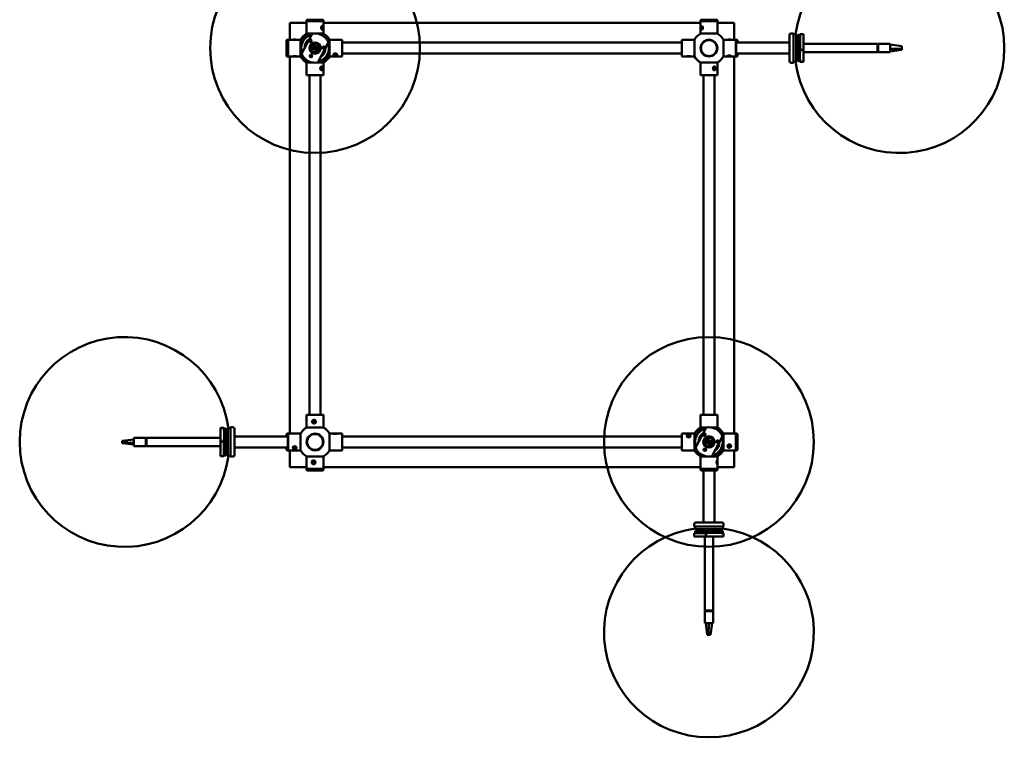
# Model space of a CAD drawing. Header units: millimetres. Extents: x 439 to 5173, y 102 to 3728.
# Tile 1 of 12: x 439 to 1613, y 102 to 958. Entities that reach past the tile are written whole.
import ezdxf

# ---------------------------------------------------------------- set-up
doc = ezdxf.new("R2010")
doc.units = ezdxf.units.MM
doc.header["$LTSCALE"] = 18
doc.layers.add('Widoczne (ISO)', color=7, linetype='Continuous', lineweight=50)

msp = doc.modelspace()

# ---------------------------------------------------------------- linework, layer by layer
at = {"layer": 'Widoczne (ISO)'}
for p, q in [((760.9, 934.1), (760.9, 954.2)), ((760.9, 954.2), (781, 954.2)), ((781.5, 957.9), (781, 957.4)), ((801, 957.4), (781, 957.4)), ((781, 957.4), (781, 956.4)), ((781.2, 956.4), (781, 956.2)), ((781, 956.4), (801, 956.4)), ((801, 956.2), (781, 956.2)), ((781, 956.2), (781, 941.4)), ((781.5, 957.9), (800.5, 957.9)), ((800.5, 957.9), (801, 957.4)), ((800.8, 956.4), (801, 956.2)), ((801, 957.4), (801, 956.4)), ((801, 956.2), (801, 941.4)), ((801, 954.2), (1250.8, 954.2)), ((1251.3, 957.9), (1250.8, 957.4)), ((1270.8, 957.4), (1250.8, 957.4)), ((1250.8, 957.4), (1250.8, 956.4)), ((1251, 956.4), (1250.8, 956.2)), ((1250.8, 956.4), (1270.8, 956.4)), ((1270.8, 956.2), (1250.8, 956.2)), ((1250.8, 956.2), (1250.8, 941.4)), ((1251.3, 957.9), (1270.3, 957.9)), ((1270.3, 957.9), (1270.8, 957.4)), ((1270.6, 956.4), (1270.8, 956.2)), ((1270.8, 957.4), (1270.8, 956.4)), ((1270.8, 956.2), (1270.8, 941.4)), ((1270.8, 954.2), (1290.9, 954.2)), ((1290.9, 954.2), (1290.9, 934.1)), ((787.5, 941.2), (775, 917.1)), ((781, 941.4), (789, 941.4)), ((793.1, 941.4), (801, 941.4)), ((798.9, 948.4), (799.3, 949.6)), ((799.2, 947.1), (798.9, 948.4)), ((800.4, 948.1), (799, 948.1)), ((799.9, 946.9), (799.2, 947.1)), ((799.3, 949.6), (800, 949.4)), ((800, 949.4), (799.3, 949.4)), ((800.4, 948.1), (799.9, 946.9)), ((800, 949.4), (800.4, 948.1)), ((800.2, 949.9), (800.1, 950)), ((800.2, 946.6), (800.1, 946.5)), ((1250.8, 941.4), (1270.8, 941.4)), ((1251.7, 949.7), (1251.8, 949.8)), ((1251.7, 948.5), (1252.2, 949.6)), ((1251.9, 947.2), (1251.7, 948.5)), ((1251.7, 948.5), (1251.8, 948.5)), ((1251.7, 946.8), (1251.8, 946.7)), ((1252.7, 946.9), (1251.9, 947.2)), ((1251.9, 947.2), (1252, 947.2)), ((1252.2, 949.6), (1253, 949.3)), ((1253.3, 948), (1252.7, 946.9)), ((1253, 949.3), (1253.3, 948)), ((1356.7, 939.6), (1356.7, 908.6)), ((1361.7, 941.6), (1358.7, 941.6)), ((1361.7, 941.6), (1361.7, 906.6)), ((1361.7, 940.6), (1364.7, 940.6)), ((1364.7, 907.6), (1364.7, 940.6)), ((1366.7, 939.7), (1369.5, 939.7)), ((1366.7, 921.7), (1366.7, 939.7)), ((1373.7, 940.5), (1369.7, 940.5)), ((1369.7, 940.5), (1369.7, 921.8)), ((1373.7, 940.5), (1373.7, 921.8)), ((757.1, 933.6), (757.6, 934.1)), ((757.1, 914.6), (757.1, 933.6)), ((757.6, 934.1), (757.6, 914.1)), ((757.6, 934.1), (758.6, 934.1)), ((758.6, 933.9), (758.8, 934.1)), ((758.6, 914.1), (758.6, 934.1)), ((758.8, 934.1), (758.8, 914.1)), ((758.8, 934.1), (773.6, 934.1)), ((766, 934.1), (766.1, 934.1)), ((766.1, 934.1), (767.6, 934.1)), ((766.1, 934.1), (766.1, 934.1)), ((767.6, 934.1), (767.7, 934.1)), ((767.6, 934.1), (767.6, 934.1)), ((773.6, 926.1), (773.6, 934.1)), ((783.9, 933.1), (784.4, 934)), ((787.8, 927.9), (790.2, 926.7)), ((788.7, 926.1), (787.8, 927.9)), ((794.5, 906.9), (807.1, 931.1)), ((808.4, 934.1), (808.4, 926.1)), ((823.2, 934.1), (808.4, 934.1)), ((823.2, 914.1), (823.2, 934.1)), ((823.4, 933.9), (823.2, 934.1)), ((823.4, 933.9), (823.4, 914.3)), ((823.4, 930.6), (1228.4, 930.6)), ((1228.4, 933.9), (1228.6, 934.1)), ((1228.4, 914.3), (1228.4, 933.9)), ((1228.6, 934.1), (1228.6, 914.1)), ((1228.6, 934.1), (1243.4, 934.1)), ((1243.4, 914.1), (1243.4, 934.1)), ((1278.2, 934.1), (1278.2, 914.1)), ((1293, 934.1), (1278.2, 934.1)), ((1283.9, 934.1), (1285.2, 934.2)), ((1285.2, 934.2), (1285.8, 934.1)), ((1285.2, 934.2), (1285.2, 934.1)), ((1293, 914.1), (1293, 934.1)), ((1293.2, 933.9), (1293, 934.1)), ((1293.2, 934.1), (1293.2, 933.9)), ((1294.2, 934.1), (1293.2, 934.1)), ((1293.2, 933.9), (1293.2, 914.3)), ((1356.7, 930.6), (1293.2, 930.6)), ((1294.2, 930.6), (1294.2, 934.1)), ((1294.7, 933.6), (1294.2, 934.1)), ((1294.7, 933.6), (1294.7, 930.6)), ((1365.5, 936.7), (1364.7, 936.7)), ((1364.7, 931), (1366.7, 931)), ((1364.7, 928), (1366.7, 928)), ((1373.7, 929.1), (1461.7, 929.1)), ((1461.7, 919.1), (1461.7, 929.1)), ((1462.7, 928.1), (1461.7, 928.1)), ((1461.7, 928), (1462.7, 928)), ((1462.7, 929.1), (1462.7, 919.1)), ((1462.7, 929.1), (1476.7, 929.1)), ((1476.7, 923.3), (1476.7, 929.1)), ((1490.7, 926.3), (1476.7, 928.2)), ((773.6, 914.1), (773.6, 922)), ((788, 924.7), (786, 924.3)), ((788.4, 923.1), (786, 924.3)), ((788.7, 926.1), (788, 924.7)), ((788, 924.7), (789, 924.2)), ((791.8, 921.4), (788.4, 923.1)), ((789.7, 925.6), (788.7, 926.1)), ((789, 924.2), (792.4, 922.5)), ((793.1, 923.9), (789.7, 925.6)), ((790.2, 926.7), (793.6, 925)), ((794.2, 920.2), (791.8, 921.4)), ((792.4, 922.5), (793.4, 922)), ((794, 923.4), (793.1, 923.9)), ((793.4, 922), (794, 923.4)), ((793.4, 922), (794.2, 920.2)), ((793.6, 925), (796, 923.8)), ((794, 923.4), (796, 923.8)), ((803, 924.3), (802.5, 923.4)), ((808.4, 922), (808.4, 914.1)), ((813.9, 915.7), (814, 916.6)), ((814, 916.6), (815.2, 917.1)), ((815.2, 917.1), (816.5, 916.6)), ((815.2, 915.3), (815.2, 917)), ((816.5, 916.6), (816.4, 915.7)), ((816.4, 915.7), (816.4, 916.6)), ((823.4, 917.6), (1228.4, 917.6)), ((1253, 917.5), (1252.9, 917.9)), ((1256.1, 915), (1253, 917.5)), ((1356.7, 917.6), (1293.2, 917.6)), ((1294.2, 914.1), (1294.2, 917.6)), ((1294.7, 917.6), (1294.7, 914.6)), ((1364.7, 919.1), (1366.7, 919.1)), ((1366.7, 921.7), (1369.5, 921.7)), ((1366.7, 921.7), (1366.7, 912.6)), ((1369.7, 921.8), (1373.7, 921.8)), ((1373.7, 921.8), (1373.7, 907.6)), ((1373.7, 919.1), (1461.7, 919.1)), ((1462.7, 925.3), (1461.7, 925.3)), ((1461.7, 922.4), (1462.7, 922.4)), ((1462.7, 920), (1461.7, 920)), ((1462.7, 919.1), (1476.7, 919.1)), ((1490.7, 923.1), (1476.7, 923.3)), ((1476.7, 919.9), (1476.7, 923.3)), ((1490.7, 921.8), (1476.7, 919.9)), ((1476.7, 919.1), (1476.7, 919.9)), ((1490.7, 926.3), (1490.7, 925.7)), ((1490.7, 925.7), (1490.7, 923.7)), ((1490.7, 923.7), (1490.7, 923.1)), ((1490.7, 923.1), (1490.7, 921.8)), ((1613, 923.9), (1613, 924.2)), ((1613, 923.9), (1613, 924.2)), ((757.1, 914.6), (757.6, 914.1)), ((757.6, 914.1), (758.6, 914.1)), ((758.6, 914.3), (758.8, 914.1)), ((758.8, 914.1), (764.8, 914.1)), ((760.9, 464.3), (760.9, 914.1)), ((764.9, 914.1), (764.7, 914.2)), ((764.8, 914.1), (764.9, 914.1)), ((765.5, 914.1), (765.7, 914.2)), ((766.7, 914), (765.5, 914.1)), ((765.7, 914.2), (767, 914.3)), ((766.7, 914), (766.7, 914.3)), ((768, 914), (766.7, 914)), ((767, 914.3), (768.2, 914.2)), ((768.2, 914.2), (768, 914)), ((768, 914), (768, 914.2)), ((768.8, 914.1), (769, 914.2)), ((768.8, 914.1), (768.9, 914.1)), ((768.9, 914.1), (773.6, 914.1)), ((789, 906.7), (781, 906.7)), ((781, 891.9), (781, 906.7)), ((801, 906.7), (793.1, 906.7)), ((801, 891.9), (801, 906.7)), ((823.2, 914.1), (808.4, 914.1)), ((813.9, 915.2), (813.8, 915.3)), ((815.2, 915.3), (813.9, 915.7)), ((816.4, 915.7), (815.2, 915.3)), ((816.5, 915.2), (816.6, 915.3)), ((823.4, 914.3), (823.2, 914.1)), ((1228.4, 914.3), (1228.6, 914.1)), ((1228.6, 914.1), (1234.4, 914.1)), ((1234.6, 914.1), (1234.5, 914.2)), ((1235.3, 914), (1235.4, 914.1)), ((1236.5, 914), (1235.3, 914)), ((1235.4, 914.1), (1236.7, 914.2)), ((1236.5, 914), (1236.5, 914.2)), ((1237.8, 914), (1236.5, 914)), ((1236.7, 914.2), (1237.9, 914.1)), ((1237.9, 914.1), (1237.8, 914)), ((1237.8, 914), (1237.8, 914.1)), ((1238.6, 914.1), (1238.7, 914.2)), ((1238.8, 914.1), (1243.4, 914.1)), ((1270.8, 906.7), (1250.8, 906.7)), ((1250.8, 891.9), (1250.8, 906.7)), ((1256.1, 915), (1256.5, 915)), ((1270.8, 891.9), (1270.8, 906.7)), ((1283.6, 914.1), (1278.2, 914.1)), ((1283.1, 914.3), (1282.9, 914.4)), ((1283.6, 914.7), (1284.8, 914.9)), ((1283.8, 914.2), (1283.6, 914.7)), ((1283.8, 914.2), (1283.8, 914.7)), ((1285.1, 914.1), (1283.8, 914.2)), ((1284.8, 914.9), (1286.1, 914.7)), ((1285.1, 914.1), (1285.1, 914.9)), ((1286.3, 914.3), (1285.1, 914.1)), ((1286.1, 914.7), (1286.3, 914.3)), ((1293, 914.1), (1286.3, 914.1)), ((1286.9, 914.3), (1287, 914.4)), ((1290.9, 914.1), (1290.9, 464.3)), ((1293.2, 914.3), (1293, 914.1)), ((1293.2, 914.3), (1293.2, 914.1)), ((1294.2, 914.1), (1293.2, 914.1)), ((1294.7, 914.6), (1294.2, 914.1)), ((1361.7, 906.6), (1358.7, 906.6)), ((1361.7, 907.6), (1364.7, 907.6)), ((1364.7, 915.1), (1366.7, 915.1)), ((1364.7, 912.1), (1366.7, 912.1)), ((1365.5, 911.4), (1364.7, 911.4)), ((1366.7, 912.1), (1366.7, 908.5)), ((1366.7, 908.5), (1369.5, 908.5)), ((1368.4, 912.1), (1368.4, 912.6)), ((1373.7, 907.6), (1369.7, 907.6)), ((797.9, 899.7), (798.2, 901)), ((798.4, 898.6), (797.9, 899.7)), ((799.7, 900), (798, 900)), ((798.2, 901), (799.2, 901.2)), ((799.3, 898.7), (798.3, 898.7)), ((799.3, 898.7), (798.4, 898.6)), ((799.2, 901.2), (799.7, 900)), ((799.7, 900), (799.3, 898.7)), ((799.8, 901.1), (799.8, 901.2)), ((799.8, 898.7), (799.8, 898.6)), ((781, 891.9), (801, 891.9)), ((781.2, 891.7), (781, 891.9)), ((800.8, 891.7), (781.2, 891.7)), ((784.5, 891.7), (784.5, 486.7)), ((797.5, 891.7), (797.5, 486.7)), ((800.8, 891.7), (801, 891.9)), ((1250.8, 891.9), (1270.8, 891.9)), ((1251, 891.7), (1250.8, 891.9)), ((1270.6, 891.7), (1251, 891.7)), ((1254.3, 486.7), (1254.3, 891.7)), ((1267.3, 486.7), (1267.3, 891.7)), ((1270.6, 891.7), (1270.8, 891.9)), ((781.2, 486.7), (781, 486.5)), ((801, 486.5), (781, 486.5)), ((781, 486.5), (781, 471.7)), ((781.2, 486.7), (800.8, 486.7)), ((800.8, 486.7), (801, 486.5)), ((801, 486.5), (801, 471.7)), ((1251, 486.7), (1250.8, 486.5)), ((1270.8, 486.5), (1250.8, 486.5)), ((1250.8, 486.5), (1250.8, 471.7)), ((1251, 486.7), (1270.6, 486.7)), ((1270.6, 486.7), (1270.8, 486.5)), ((1270.8, 486.5), (1270.8, 471.7)), ((678.1, 471.3), (682.1, 471.3)), ((678.1, 454.8), (678.1, 471.3)), ((685.1, 470.4), (682.3, 470.4)), ((685.1, 466.1), (685.1, 470.4)), ((687.1, 470.8), (687.1, 437.8)), ((690.1, 470.8), (687.1, 470.8)), ((690.1, 436.8), (690.1, 471.8)), ((690.1, 471.8), (693.1, 471.8)), ((695.1, 438.8), (695.1, 469.8)), ((781, 471.7), (801, 471.7)), ((788.4, 479), (789.5, 479.9)), ((788.6, 477.6), (788.4, 479)), ((788.4, 479), (788.8, 479)), ((789.9, 477.1), (788.6, 477.6)), ((788.6, 477.6), (789, 477.6)), ((788.8, 479), (789.8, 479.8)), ((789, 477.6), (788.8, 479)), ((790.1, 477.2), (789, 477.6)), ((789.5, 479.9), (790.8, 479.4)), ((791.1, 477.9), (789.9, 477.1)), ((790.8, 479.4), (791.1, 477.9)), ((1257.3, 471.5), (1244.7, 447.3)), ((1250.8, 471.7), (1258.7, 471.7)), ((1262.8, 471.7), (1270.8, 471.7)), ((575.1, 459.3), (575.1, 457.2)), ((589.1, 459.3), (575.1, 459.3)), ((589.1, 449.3), (589.1, 459.3)), ((590.1, 458.5), (589.1, 458.5)), ((590.1, 459.3), (590.1, 449.3)), ((678.1, 459.3), (590.1, 459.3)), ((683.4, 466.1), (683.4, 465.5)), ((687.1, 466.2), (685.1, 466.2)), ((685.1, 454.9), (685.1, 465.5)), ((687.1, 463.2), (685.1, 463.2)), ((687.1, 459.3), (685.1, 459.3)), ((686.3, 466.9), (687.1, 466.9)), ((695.1, 460.8), (758.6, 460.8)), ((757.1, 463.8), (757.6, 464.3)), ((757.1, 460.8), (757.1, 463.8)), ((757.6, 464.3), (757.6, 460.8)), ((757.6, 464.3), (758.6, 464.3)), ((758.6, 464.1), (758.8, 464.3)), ((758.6, 464.1), (758.6, 464.3)), ((758.6, 444.5), (758.6, 464.1)), ((758.8, 464.3), (758.8, 444.3)), ((758.8, 464.3), (773.6, 464.3)), ((773.6, 444.3), (773.6, 464.3)), ((808.4, 464.3), (808.4, 444.3)), ((813, 464.3), (808.4, 464.3)), ((813.2, 464.3), (813.1, 464.2)), ((813.9, 464.2), (814, 464.3)), ((815.1, 464.2), (813.9, 464.2)), ((814, 464.3), (815.3, 464.4)), ((814, 464.3), (814, 464.2)), ((816.4, 464.2), (815.1, 464.2)), ((815.3, 464.4), (816.5, 464.3)), ((815.3, 464.4), (815.3, 464.2)), ((816.5, 464.3), (816.4, 464.2)), ((817.2, 464.3), (817.3, 464.2)), ((823.2, 464.3), (817.4, 464.3)), ((823.2, 444.3), (823.2, 464.3)), ((823.4, 464.1), (823.2, 464.3)), ((823.4, 464.1), (823.4, 444.5)), ((1228.4, 460.8), (823.4, 460.8)), ((1228.4, 464.1), (1228.6, 464.3)), ((1228.4, 444.5), (1228.4, 464.1)), ((1228.6, 464.3), (1228.6, 444.3)), ((1228.6, 464.3), (1243.4, 464.3)), ((1235.3, 461.1), (1235.4, 462.1)), ((1236.5, 460.6), (1235.3, 461.1)), ((1235.4, 462.1), (1236.7, 462.5)), ((1235.4, 462.1), (1235.4, 461.1)), ((1236, 462.9), (1235.9, 462.8)), ((1237.8, 461), (1236.5, 460.6)), ((1236.7, 462.5), (1237.9, 462)), ((1236.7, 462.5), (1236.7, 460.7)), ((1237.2, 462.9), (1237.3, 462.8)), ((1237.9, 462), (1237.8, 461)), ((1243.4, 456.3), (1243.4, 464.3)), ((1253.7, 463.3), (1254.1, 464.3)), ((1257.6, 458.1), (1260, 456.9)), ((1258.4, 456.3), (1257.6, 458.1)), ((1264.3, 437.1), (1276.8, 461.3)), ((1278.2, 464.3), (1278.2, 456.3)), ((1293, 464.3), (1278.2, 464.3)), ((1293, 444.3), (1293, 464.3)), ((1293.2, 464.1), (1293, 464.3)), ((1293.2, 464.3), (1293.2, 444.3)), ((1294.2, 464.3), (1293.2, 464.3)), ((1294.2, 444.3), (1294.2, 464.3)), ((1294.7, 463.8), (1294.2, 464.3)), ((1294.7, 463.8), (1294.7, 444.8)), ((438.8, 454.4), (438.8, 454.2)), ((438.8, 454.4), (438.8, 454.2)), ((561.1, 455.7), (575.1, 457.2)), ((561.1, 454.2), (561.1, 455.7)), ((561.1, 454), (561.1, 454.2)), ((561.1, 454.2), (575.1, 453.3)), ((561.1, 453.2), (561.1, 454)), ((561.1, 452.9), (561.1, 453.2)), ((561.1, 452.9), (575.1, 451.4)), ((575.1, 457.2), (575.1, 453.3)), ((575.1, 453.3), (575.1, 449.3)), ((589.1, 449.3), (575.1, 449.3)), ((589.1, 457.7), (590.1, 457.7)), ((590.1, 454.4), (589.1, 454.4)), ((589.1, 451.7), (590.1, 451.7)), ((590.1, 450.1), (589.1, 450.1)), ((678.1, 449.3), (590.1, 449.3)), ((682.1, 454.8), (678.1, 454.8)), ((678.1, 437.3), (678.1, 454.8)), ((682.1, 437.3), (682.1, 454.8)), ((685.1, 454.9), (682.3, 454.9)), ((685.1, 454.9), (685.1, 438.2)), ((687.1, 449.4), (685.1, 449.4)), ((687.1, 446.4), (685.1, 446.4)), ((695.1, 447.8), (758.6, 447.8)), ((757.1, 444.8), (757.1, 447.8)), ((757.6, 447.8), (757.6, 444.3)), ((765.5, 447.7), (766.5, 448.4)), ((765.8, 446.6), (765.5, 447.7)), ((765.8, 446.6), (765.8, 447.9)), ((767.2, 446.3), (765.8, 446.6)), ((766.5, 448.4), (767.9, 448.1)), ((767.2, 446.3), (767.2, 448.2)), ((768.2, 447.1), (767.2, 446.3)), ((767.9, 448.1), (768.2, 447.1)), ((1228.4, 447.8), (823.4, 447.8)), ((1243.4, 444.3), (1243.4, 452.3)), ((1257.8, 455), (1255.8, 454.6)), ((1258.2, 453.4), (1255.8, 454.6)), ((1258.4, 456.3), (1257.8, 455)), ((1257.8, 455), (1258.7, 454.5)), ((1261.6, 451.7), (1258.2, 453.4)), ((1259.4, 455.8), (1258.4, 456.3)), ((1258.7, 454.5), (1262.1, 452.8)), ((1262.8, 454.1), (1259.4, 455.8)), ((1260, 456.9), (1263.4, 455.2)), ((1264, 450.5), (1261.6, 451.7)), ((1262.1, 452.8), (1263.1, 452.3)), ((1263.8, 453.6), (1262.8, 454.1)), ((1263.1, 452.3), (1263.8, 453.6)), ((1263.1, 452.3), (1264, 450.5)), ((1263.4, 455.2), (1265.8, 454)), ((1263.8, 453.6), (1265.8, 454)), ((1272.8, 454.6), (1272.3, 453.6)), ((1278.2, 452.3), (1278.2, 444.3)), ((1283.5, 449.5), (1284.4, 450.5)), ((1284.1, 448.3), (1283.5, 449.5)), ((1284.1, 449.8), (1284, 450)), ((1285.6, 449.7), (1284.1, 449.8)), ((1284.1, 448.3), (1284.1, 449.8)), ((1285.6, 448.2), (1284.1, 448.3)), ((1284.4, 450.5), (1285.8, 450.4)), ((1285.9, 450.1), (1285.6, 449.7)), ((1285.6, 448.2), (1285.6, 449.7)), ((1286.4, 449.2), (1285.6, 448.2)), ((1285.8, 450.4), (1286.4, 449.2)), ((678.1, 437.3), (682.1, 437.3)), ((685.1, 438.2), (682.3, 438.2)), ((686.3, 441.7), (687.1, 441.7)), ((690.1, 437.8), (687.1, 437.8)), ((690.1, 436.8), (693.1, 436.8)), ((757.1, 444.8), (757.6, 444.3)), ((757.6, 444.3), (758.6, 444.3)), ((758.6, 444.5), (758.8, 444.3)), ((758.6, 444.3), (758.6, 444.5)), ((758.8, 444.3), (773.6, 444.3)), ((760.9, 424.2), (760.9, 444.3)), ((801, 436.9), (781, 436.9)), ((781, 422.1), (781, 436.9)), ((801, 422.1), (801, 436.9)), ((823.2, 444.3), (808.4, 444.3)), ((823.4, 444.5), (823.2, 444.3)), ((1228.4, 444.5), (1228.6, 444.3)), ((1228.6, 444.3), (1243.4, 444.3)), ((1258.7, 436.9), (1250.8, 436.9)), ((1250.8, 422.1), (1250.8, 436.9)), ((1270.8, 436.9), (1262.8, 436.9)), ((1270.8, 431.9), (1270.8, 436.9)), ((1293, 444.3), (1278.2, 444.3)), ((1290.9, 444.3), (1290.9, 424.2)), ((1293.2, 444.5), (1293, 444.3)), ((1294.2, 444.3), (1293.2, 444.3)), ((1294.7, 444.8), (1294.2, 444.3)), ((781, 424.2), (760.9, 424.2)), ((788, 430.8), (789.2, 431.6)), ((788, 429.3), (788, 430.8)), ((788, 430.8), (788.5, 430.8)), ((789.3, 428.7), (788, 429.3)), ((788, 429.3), (788.6, 429.3)), ((788.5, 430.8), (789.5, 431.4)), ((788.6, 429.3), (788.5, 430.8)), ((789.5, 428.8), (788.6, 429.3)), ((789.2, 431.6), (790.4, 430.9)), ((790.5, 429.5), (789.3, 428.7)), ((790.4, 430.9), (790.5, 429.5)), ((1250.8, 424.2), (801, 424.2)), ((1270.3, 430.6), (1270.6, 431.5)), ((1270.4, 429.2), (1270.3, 430.6)), ((1270.8, 431), (1270.4, 431)), ((1270.9, 429.6), (1270.4, 429.6)), ((1270.6, 428.7), (1270.4, 429.2)), ((1270.7, 432.1), (1270.5, 432.2)), ((1270.7, 428.2), (1270.5, 428)), ((1270.6, 431.5), (1270.8, 431)), ((1270.9, 429.6), (1270.6, 428.7)), ((1270.8, 431), (1270.9, 429.6)), ((1270.8, 422.1), (1270.8, 428.4)), ((1290.9, 424.2), (1270.8, 424.2)), ((781, 422.1), (801, 422.1)), ((781.2, 421.9), (781, 422.1)), ((801, 421.9), (781, 421.9)), ((781, 420.9), (781, 421.9)), ((781, 420.9), (801, 420.9)), ((781.5, 420.4), (781, 420.9)), ((800.5, 420.4), (781.5, 420.4)), ((800.5, 420.4), (801, 420.9)), ((800.8, 421.9), (801, 422.1)), ((801, 420.9), (801, 421.9)), ((1250.8, 422.1), (1270.8, 422.1)), ((1251, 421.9), (1250.8, 422.1)), ((1270.8, 421.9), (1250.8, 421.9)), ((1250.8, 420.9), (1250.8, 421.9)), ((1250.8, 420.9), (1270.8, 420.9)), ((1251.3, 420.4), (1250.8, 420.9)), ((1270.3, 420.4), (1251.3, 420.4)), ((1254.3, 358.4), (1254.3, 420.4)), ((1267.3, 358.4), (1267.3, 420.4)), ((1270.3, 420.4), (1270.8, 420.9)), ((1270.6, 421.9), (1270.8, 422.1)), ((1270.8, 420.9), (1270.8, 421.9)), ((1243.3, 353.4), (1243.3, 356.4)), ((1278.3, 353.4), (1243.3, 353.4)), ((1244.3, 353.4), (1244.3, 350.4)), ((1276.3, 358.4), (1245.3, 358.4)), ((1277.3, 353.4), (1277.3, 350.4)), ((1278.3, 353.4), (1278.3, 356.4)), ((1256.9, 345.4), (1243.3, 345.4)), ((1243.3, 341.4), (1243.3, 345.4)), ((1256.9, 341.4), (1243.3, 341.4)), ((1244.3, 350.4), (1277.3, 350.4)), ((1244.3, 348.4), (1257.3, 348.4)), ((1244.3, 348.4), (1244.3, 345.5)), ((1248.2, 349.6), (1248.2, 350.4)), ((1251, 350.4), (1251, 348.4)), ((1254, 350.4), (1254, 348.4)), ((1255.8, 350.4), (1255.8, 348.4)), ((1255.8, 341.4), (1255.8, 253.4)), ((1256.9, 341.4), (1256.9, 345.4)), ((1278.3, 341.4), (1256.9, 341.4)), ((1257.3, 348.4), (1257.3, 345.5)), ((1271, 348.4), (1257.3, 348.4)), ((1265.8, 350.4), (1265.8, 348.4)), ((1265.8, 341.4), (1265.8, 253.4)), ((1269, 350.4), (1269, 348.4)), ((1271, 346.7), (1271.8, 346.7)), ((1277.3, 348.4), (1271.8, 348.4)), ((1272, 350.4), (1272, 348.4)), ((1273.4, 349.6), (1273.4, 350.4)), ((1277.3, 348.4), (1277.3, 345.5)), ((1277.3, 348.4), (1277.3, 348.4)), ((1277.3, 348.4), (1277.3, 345.5)), ((1278.3, 345.4), (1278.3, 341.4)), ((1278.3, 345.4), (1278.3, 345.4)), ((1278.3, 341.4), (1278.3, 345.4)), ((1278.3, 341.4), (1278.3, 341.4)), ((1255.8, 253.4), (1265.8, 253.4)), ((1265.8, 252.4), (1255.8, 252.4)), ((1255.8, 252.4), (1255.8, 238.4)), ((1256.7, 253.4), (1256.7, 252.4)), ((1256.9, 252.4), (1256.9, 253.4)), ((1259.7, 253.4), (1259.7, 252.4)), ((1262.5, 252.4), (1262.5, 253.4)), ((1264.9, 253.4), (1264.9, 252.4)), ((1265.8, 252.4), (1265.8, 238.4)), ((1255.8, 238.4), (1257, 238.4)), ((1257, 238.4), (1260.6, 238.4)), ((1258.8, 224.4), (1257, 238.4)), ((1260.2, 224.4), (1260.6, 238.4)), ((1260.6, 238.4), (1265.8, 238.4)), ((1262.8, 224.4), (1264.6, 238.4)), ((1260.2, 224.4), (1258.8, 224.4)), ((1260.6, 224.4), (1260.2, 224.4)), ((1262.3, 224.4), (1260.6, 224.4)), ((1262.8, 224.4), (1262.3, 224.4)), ((1260.7, 102.1), (1260.9, 102.1)), ((1260.7, 102.1), (1260.9, 102.1))]:
    msp.add_line(p, q, dxfattribs=at)
for centre, radius in [((791, 924.1), 125.1), ((785.4, 932.9), 1.5), ((791, 924.1), 6.75), ((791, 924.1), 6.5), ((791, 924.1), 6), ((791, 924.1), 5.3), ((1260.8, 924.1), 10), ((1260.8, 924.1), 9.5), ((786.2, 914.7), 1.5), ((801.5, 924.5), 1.5), ((1260.8, 454.3), 125.1), ((791, 454.3), 10), ((791, 454.3), 9.5), ((1255.1, 463.2), 1.5), ((1260.8, 454.3), 6.75), ((1260.8, 454.3), 6.5), ((1260.8, 454.3), 6), ((1260.8, 454.3), 5.3), ((1255.9, 445), 1.5), ((1271.3, 454.8), 1.5)]:
    msp.add_circle(centre, radius, dxfattribs=at)
for centre, radius, start, end in [((1488, 924.2), 125, 0, 172.466), ((791, 924.1), 17.5, 101.4447, 203.5551), ((791, 924.1), 20, 119.6568, 150.3432), ((791, 924.1), 16.5, 104.3102, 200.6895), ((791, 924.1), 17.5, 23.5551, 101.4447), ((791, 924.1), 20, 29.6568, 60.3432), ((1260.8, 924.1), 20, 119.6568, 150.3432), ((1260.8, 924.1), 20, 29.6568, 60.3432), ((1358.7, 939.6), 2, 90, 180), ((791, 924.1), 12.6, 123.2236, 181.7761), ((781.8, 926.5), 3, 97.7056, 207.2941), ((785.9, 932.1), 1.5, 51.9711, 193.0286), ((785.4, 932.9), 1.19, 216.6786, 28.3211), ((791, 924.1), 5, 129.6741, 176.8305), ((791, 924.1), 5, 356.8305, 129.6741), ((791, 924.1), 17.5, 281.4447, 23.5551), ((791, 924.1), 16.5, 284.3102, 20.6895), ((1365.5, 936.9), 0.2, 270, 354.0832), ((791, 924.1), 17.5, 203.5551, 281.4447), ((786.2, 914.7), 1.19, 336.6786, 148.3211), ((791, 924.1), 5, 176.8305, 309.6741), ((791, 924.1), 5, 309.6741, 356.8305), ((791, 924.1), 12.6, 303.2236, 1.7761), ((801.5, 924.5), 1.19, 96.6786, 268.3211), ((800.5, 924.5), 1.5, 291.9711, 73.0286), ((1488, 923.9), 125, 187.534, 0), ((1488, 924.2), 125, 359.9492, 0), ((1488, 923.9), 125, 0, 0.0508), ((791, 924.1), 20, 209.6568, 240.3432), ((786.6, 915.6), 1.5, 171.9711, 313.0286), ((791, 924.1), 20, 299.6568, 330.3432), ((1260.8, 924.1), 20, 209.6568, 240.3432), ((1260.8, 924.1), 20, 299.6568, 330.3432), ((1358.7, 908.6), 2, 180, 270), ((1365.5, 911.2), 0.2, 5.9168, 90), ((1493.7, 922.4), 125, 184.8966, 185.1662), ((563.8, 454.4), 125, 7.534, 180), ((693.1, 469.8), 2, 0, 90), ((791, 454.3), 20, 119.6568, 150.3432), ((791, 454.3), 20, 29.6568, 60.3432), ((1260.8, 454.3), 17.5, 101.4306, 203.541), ((1260.8, 454.3), 20, 119.6568, 150.3432), ((1260.8, 454.3), 16.5, 104.2961, 200.6755), ((1260.8, 454.3), 17.5, 23.541, 101.4306), ((1260.8, 454.3), 20, 29.6568, 60.3432), ((558.2, 455.9), 125, 5.3071, 5.5965), ((686.3, 467.1), 0.2, 185.9168, 270), ((1260.8, 454.3), 12.6, 123.2096, 181.762), ((1251.6, 456.7), 3, 97.6916, 207.28), ((1255.7, 462.3), 1.5, 51.957, 193.0146), ((1255.1, 463.2), 1.19, 216.6646, 28.307), ((1260.8, 454.3), 5, 129.6601, 176.8164), ((1260.8, 454.3), 5, 356.8164, 129.6601), ((1260.8, 454.3), 17.5, 281.4306, 23.541), ((1260.8, 454.3), 16.5, 284.2961, 20.6755), ((563.8, 454.4), 125, 180, 180.0508), ((563.8, 454.2), 125, 179.9492, 180), ((563.8, 454.2), 125, 180, 352.466), ((1260.8, 454.3), 17.5, 203.541, 281.4306), ((1260.8, 454.3), 5, 176.8164, 309.6601), ((1260.8, 454.3), 5, 309.6601, 356.8164), ((1260.8, 454.3), 12.6, 303.2096, 1.762), ((1271.3, 454.8), 1.19, 96.6646, 268.307), ((1270.3, 454.7), 1.5, 291.957, 73.0146), ((686.3, 441.5), 0.2, 90, 174.0832), ((693.1, 438.8), 2, 270, 0), ((791, 454.3), 20, 209.6568, 240.3432), ((791, 454.3), 20, 299.6568, 330.3432), ((1260.8, 454.3), 20, 209.6568, 240.3432), ((1255.9, 445), 1.19, 336.6646, 148.307), ((1256.4, 445.9), 1.5, 171.957, 313.0146), ((1260.8, 454.3), 20, 299.6568, 330.3432), ((1245.3, 356.4), 2, 90, 180), ((1276.3, 356.4), 2, 0, 90), ((1260.7, 227.1), 125, 97.534, 270), ((1259.1, 221.4), 125, 96.8292, 97.291), ((1248, 349.6), 0.2, 275.9168, 0), ((1260.9, 227.1), 125, 270, 82.466), ((1273.6, 349.6), 0.2, 180, 264.0832), ((1262.4, 221.4), 125, 82.709, 83.1708), ((1260.7, 227.1), 125, 270, 270.0508), ((1260.9, 227.1), 125, 269.9492, 270)]:
    msp.add_arc(centre, radius, start, end, dxfattribs=at)
for centre, major_axis, ratio, start_param, end_param in [((781, 948.2), (0, 2), 0.064169, 0.161287, 2.980305), ((1270.3, 948.2), (0, -2), 0.312437, 0.929208, 2.212384), ((766.8, 933.9), (2, 0), 0.20038, 0.530636, 2.610957), ((1285, 933.9), (2, 0), 0.182935, 0.47938, 2.662212), ((1270.3, 899.9), (0, -2), 0.312437, 0.929208, 2.212384), ((781.7, 478.5), (0, 2), 0.364135, 1.230622, 1.910971), ((1251.1, 478.5), (0, -2), 0.233163, 3.773957, 5.650821), ((766.8, 444.3), (-2, 0), 0.001332, 0.00333, 3.138263), ((781.7, 430.1), (0, 2), 0.364135, 1.230622, 1.910971)]:
    msp.add_ellipse(centre, major_axis=major_axis, ratio=ratio, start_param=start_param, end_param=end_param, dxfattribs=at)
for centre, major_axis, ratio in [((799.6, 948.2), (0, -2), 0.509622), ((1252.5, 948.2), (0, -2), 0.556733), ((815.2, 916.2), (2, 0), 0.613998), ((766.8, 914.1), (2, 0), 0.104084), ((1236.6, 914.1), (2, 0), 0.061194), ((1285, 914.5), (2, 0), 0.286743), ((798.8, 899.9), (0, -2), 0.629963), ((789.7, 478.5), (0, -2), 0.991528), ((815.2, 464.3), (2, 0), 0.061194), ((1236.6, 461.6), (-2, 0), 0.688661), ((766.8, 447.4), (-2, 0), 0.719831), ((1285, 449.3), (-2, 0), 0.868539), ((789.2, 430.1), (0, 2), 0.983908), ((1270.6, 430.1), (0, 2), 0.189418)]:
    msp.add_ellipse(centre, major_axis=major_axis, ratio=ratio, dxfattribs=at)
for points, knots in [([(800.4, 949.4), (800.4, 949.5), (800.4, 949.6), (800.3, 950), (800.2, 950.2), (799.9, 950.5), (799.7, 950.5), (799.5, 950.5), (799.4, 950.5), (799.1, 950.3), (799, 950.2), (798.6, 949.8), (798.5, 949.5), (798.3, 948.8), (798.2, 948.5), (798.2, 948), (798.3, 947.6), (798.4, 947.2), (798.5, 947), (798.7, 946.6), (798.8, 946.4), (799.1, 946.1), (799.3, 946.1), (799.5, 946), (799.6, 946), (799.6, 946)], [-1.7661847, -1.7661847, -1.7661847, -1.7661847, -1.7363093, -1.7363093, -1.6284125, -1.6284125, -1.5620776, -1.5620776, -1.5075605, -1.5075605, -1.4304046, -1.4304046, -1.3277685, -1.3277685, -1.2496621, -1.2496621, -1.1715557, -1.1715557, -1.1200157, -1.1200157, -1.038785, -1.038785, -0.9762998, -0.9762998, -0.9372466, -0.9372466, -0.9372466, -0.9372466]), ([(799.6, 946), (799.8, 946), (799.9, 946), (800.1, 946.2), (800.2, 946.4), (800.4, 946.7), (800.4, 946.9), (800.4, 947.1)], [-2.1869087, -2.1869087, -2.1869087, -2.1869087, -2.1088073, -2.1088073, -2.0390044, -2.0390044, -1.9828016, -1.9828016, -1.9828016, -1.9828016]), ([(816, 915.1), (816.3, 915.1), (816.5, 915.2), (817, 915.3), (817.2, 915.5), (817.4, 915.9), (817.5, 916), (817.5, 916.3), (817.4, 916.4), (817.3, 916.7), (817.2, 916.9), (816.7, 917.3), (816.4, 917.5), (815.8, 917.7), (815.5, 917.8), (814.9, 917.8), (814.6, 917.7), (814.1, 917.6), (814, 917.5), (813.6, 917.3), (813.4, 917.1), (813.1, 916.8), (813, 916.6), (812.9, 916.3), (812.9, 916.3), (812.9, 916.2)], [-1.7989723, -1.7989723, -1.7989723, -1.7989723, -1.7363093, -1.7363093, -1.6284125, -1.6284125, -1.5620776, -1.5620776, -1.5075605, -1.5075605, -1.4304046, -1.4304046, -1.3277685, -1.3277685, -1.2496621, -1.2496621, -1.1715557, -1.1715557, -1.1200157, -1.1200157, -1.038785, -1.038785, -0.9762998, -0.9762998, -0.9372466, -0.9372466, -0.9372466, -0.9372466]), ([(812.9, 916.2), (812.9, 916), (813, 915.8), (813.2, 915.5), (813.4, 915.4), (813.8, 915.2), (814, 915.1), (814.4, 915.1)], [-2.1869087, -2.1869087, -2.1869087, -2.1869087, -2.1088073, -2.1088073, -2.0390044, -2.0390044, -1.950014, -1.950014, -1.950014, -1.950014]), ([(1369.7, 907.6), (1369.2, 910), (1369, 912.4), (1369, 917), (1369.2, 919.3), (1369.7, 921.8)], [35.882115, 35.882115, 35.882115, 35.882115, 37.196513, 37.196513, 38.510912, 38.510912, 38.510912, 38.510912]), ([(769.1, 914.1), (769.1, 914.1), (769.1, 914.2), (768.8, 914.3), (768.7, 914.3), (768.2, 914.5), (767.9, 914.5), (767.3, 914.6), (767.1, 914.6), (766.6, 914.6), (766.4, 914.6), (765.9, 914.5), (765.6, 914.5), (765.1, 914.4), (764.8, 914.3), (764.6, 914.2), (764.6, 914.1), (764.6, 914.1), (764.6, 914.1), (764.7, 914.1), (764.8, 914.1), (764.9, 914.1)], [-2.1869087, -2.1869087, -2.1869087, -2.1869087, -2.1088073, -2.1088073, -2.0390044, -2.0390044, -1.9339595, -1.9339595, -1.8744931, -1.8744931, -1.812984, -1.812984, -1.7363093, -1.7363093, -1.6284125, -1.6284125, -1.5620776, -1.5620776, -1.5075605, -1.5075605, -1.4533441, -1.4533441, -1.4533441, -1.4533441]), ([(768.8, 914.1), (768.8, 914.1), (768.8, 914.1), (768.9, 914.1), (769, 914.1), (769.1, 914.1), (769.1, 914.1), (769.1, 914.1)], [-1.0459801, -1.0459801, -1.0459801, -1.0459801, -1.038785, -1.038785, -0.9762998, -0.9762998, -0.9372466, -0.9372466, -0.9372466, -0.9372466]), ([(1238.9, 914.1), (1238.9, 914.1), (1238.8, 914.1), (1238.6, 914.2), (1238.4, 914.3), (1238, 914.4), (1237.7, 914.4), (1237, 914.5), (1236.8, 914.5), (1236.4, 914.5), (1236.1, 914.5), (1235.6, 914.4), (1235.4, 914.4), (1234.8, 914.3), (1234.6, 914.2), (1234.4, 914.1), (1234.3, 914.1), (1234.3, 914.1), (1234.4, 914.1), (1234.5, 914.1), (1234.5, 914.1), (1234.6, 914.1)], [-2.1869087, -2.1869087, -2.1869087, -2.1869087, -2.1088073, -2.1088073, -2.0390044, -2.0390044, -1.9339595, -1.9339595, -1.8744931, -1.8744931, -1.812984, -1.812984, -1.7363093, -1.7363093, -1.6284125, -1.6284125, -1.5620776, -1.5620776, -1.5075605, -1.5075605, -1.4642054, -1.4642054, -1.4642054, -1.4642054]), ([(1238.6, 914.1), (1238.7, 914.1), (1238.8, 914.1), (1238.9, 914.1), (1238.9, 914.1), (1238.9, 914.1)], [-1.03511879, -1.03511879, -1.03511879, -1.03511879, -0.97629981, -0.97629981, -0.93724657, -0.93724657, -0.93724657, -0.93724657]), ([(1286.6, 914.1), (1286.8, 914.2), (1287, 914.2), (1287.2, 914.3), (1287.2, 914.4), (1287.2, 914.5), (1287.2, 914.6), (1287.1, 914.8), (1286.9, 914.9), (1286.5, 915.1), (1286.2, 915.2), (1285.6, 915.3), (1285.2, 915.4), (1284.7, 915.4), (1284.4, 915.3), (1283.9, 915.3), (1283.7, 915.2), (1283.3, 915.1), (1283.1, 915), (1282.9, 914.8), (1282.8, 914.7), (1282.7, 914.6), (1282.7, 914.5), (1282.7, 914.5)], [-1.7146592, -1.7146592, -1.7146592, -1.7146592, -1.6284125, -1.6284125, -1.5620776, -1.5620776, -1.5075605, -1.5075605, -1.4304046, -1.4304046, -1.3277685, -1.3277685, -1.2496621, -1.2496621, -1.1715557, -1.1715557, -1.1200157, -1.1200157, -1.038785, -1.038785, -0.9762998, -0.9762998, -0.9372466, -0.9372466, -0.9372466, -0.9372466]), ([(1282.7, 914.5), (1282.7, 914.4), (1282.8, 914.3), (1283, 914.2), (1283.1, 914.2), (1283.3, 914.2), (1283.3, 914.2), (1283.3, 914.1)], [-2.1869087, -2.1869087, -2.1869087, -2.1869087, -2.1088073, -2.1088073, -2.0390044, -2.0390044, -2.0343271, -2.0343271, -2.0343271, -2.0343271]), ([(1369, 912.6), (1369, 912.6), (1369, 912.6), (1369.1, 912.4), (1369.1, 912.3), (1369.1, 912.1), (1369.1, 912.1), (1369.1, 912.1)], [-0.1321984, -0.1321984, -0.1321984, -0.1321984, -0.1186679, -0.1186679, -0.0593926, -0.0593926, -0.0254432, -0.0254432, -0.0254432, -0.0254432]), ([(798.8, 902.1), (798.6, 902.1), (798.4, 902.1), (798, 901.9), (797.9, 901.7), (797.5, 901.3), (797.3, 900.9), (797.2, 900.3), (797.2, 900.1), (797.2, 899.7), (797.2, 899.4), (797.3, 898.9), (797.4, 898.6), (797.8, 898.1), (798, 897.9), (798.5, 897.7), (798.6, 897.6), (798.9, 897.6), (799, 897.6), (799.3, 897.8), (799.5, 897.9), (799.7, 898.3), (799.9, 898.6), (799.9, 899), (799.9, 899.1), (800, 899.1)], [-2.1869087, -2.1869087, -2.1869087, -2.1869087, -2.1088073, -2.1088073, -2.0390044, -2.0390044, -1.9339595, -1.9339595, -1.8744931, -1.8744931, -1.812984, -1.812984, -1.7363093, -1.7363093, -1.6284125, -1.6284125, -1.5620776, -1.5620776, -1.5075605, -1.5075605, -1.4304046, -1.4304046, -1.3277685, -1.3277685, -1.3185356, -1.3185356, -1.3185356, -1.3185356]), ([(800, 900.7), (799.9, 900.7), (799.9, 900.7), (799.9, 900.9), (799.9, 901.1), (799.7, 901.5), (799.6, 901.7), (799.3, 902), (799.2, 902.1), (799, 902.1), (798.9, 902.1), (798.8, 902.1)], [-1.1807886, -1.1807886, -1.1807886, -1.1807886, -1.1715557, -1.1715557, -1.1200157, -1.1200157, -1.038785, -1.038785, -0.9762998, -0.9762998, -0.9372466, -0.9372466, -0.9372466, -0.9372466]), ([(1267.4, 902.1), (1267.2, 902.1), (1266.9, 902.1), (1266.5, 901.9), (1266.3, 901.7), (1265.9, 901.3), (1265.7, 900.9), (1265.6, 900.3), (1265.5, 900.1), (1265.5, 899.7), (1265.6, 899.4), (1265.7, 898.9), (1265.8, 898.6), (1266.2, 898.1), (1266.5, 897.9), (1267, 897.7), (1267.2, 897.6), (1267.5, 897.6), (1267.7, 897.6), (1268, 897.8), (1268.2, 897.9), (1268.6, 898.3), (1268.7, 898.6), (1268.9, 899.3), (1268.9, 899.6), (1268.9, 900.2), (1268.9, 900.5), (1268.8, 900.9), (1268.7, 901.1), (1268.5, 901.5), (1268.4, 901.7), (1268, 902), (1267.9, 902.1), (1267.6, 902.1), (1267.5, 902.1), (1267.4, 902.1)], [-2.186909, -2.186909, -2.186909, -2.186909, -2.108807, -2.108807, -2.039004, -2.039004, -1.93396, -1.93396, -1.874493, -1.874493, -1.812984, -1.812984, -1.736309, -1.736309, -1.628413, -1.628413, -1.562078, -1.562078, -1.507561, -1.507561, -1.430405, -1.430405, -1.327768, -1.327768, -1.249662, -1.249662, -1.171556, -1.171556, -1.120016, -1.120016, -1.038785, -1.038785, -0.9763, -0.9763, -0.937247, -0.937247, -0.937247, -0.937247]), ([(1267.3, 901.9), (1267.4, 901.9), (1267.5, 901.9), (1267.7, 901.9), (1267.8, 901.8), (1268.1, 901.6), (1268.3, 901.4), (1268.5, 901), (1268.5, 900.9), (1268.6, 900.4), (1268.7, 900.1), (1268.7, 899.6), (1268.6, 899.3), (1268.5, 898.7), (1268.3, 898.5), (1268, 898.1), (1267.8, 898), (1267.5, 897.8), (1267.4, 897.8), (1267.1, 897.8), (1266.9, 897.8), (1266.5, 898), (1266.2, 898.3), (1265.9, 898.7), (1265.7, 899), (1265.6, 899.5), (1265.6, 899.7), (1265.6, 900.1), (1265.6, 900.3), (1265.7, 900.9), (1265.9, 901.2), (1266.3, 901.6), (1266.5, 901.7), (1266.9, 901.9), (1267.1, 901.9), (1267.3, 901.9)], [0.937247, 0.937247, 0.937247, 0.937247, 0.9763, 0.9763, 1.038785, 1.038785, 1.120016, 1.120016, 1.171556, 1.171556, 1.249662, 1.249662, 1.327768, 1.327768, 1.430405, 1.430405, 1.507561, 1.507561, 1.562078, 1.562078, 1.628413, 1.628413, 1.736309, 1.736309, 1.812984, 1.812984, 1.874493, 1.874493, 1.93396, 1.93396, 2.039004, 2.039004, 2.108807, 2.108807, 2.186909, 2.186909, 2.186909, 2.186909]), ([(1266.5, 899.9), (1266.5, 900.1), (1266.5, 900.4), (1266.4, 900.9), (1266.3, 901.2), (1266.2, 901.4), (1266.1, 901.4), (1266.1, 901.4)], [0, 0, 0, 0, 0.0784389, 0.0784389, 0.1568778, 0.1568778, 0.1642373, 0.1642373, 0.1642373, 0.1642373]), ([(1266.1, 898.4), (1266.1, 898.4), (1266.2, 898.4), (1266.3, 898.6), (1266.4, 898.8), (1266.5, 899.3), (1266.5, 899.6), (1266.5, 899.9)], [1.0905685, 1.0905685, 1.0905685, 1.0905685, 1.097928, 1.097928, 1.1763669, 1.1763669, 1.2548058, 1.2548058, 1.2548058, 1.2548058]), ([(682.1, 471.3), (682.6, 468.5), (682.8, 465.7), (682.8, 460.4), (682.6, 457.6), (682.1, 454.8)], [35.882115, 35.882115, 35.882115, 35.882115, 37.196513, 37.196513, 38.510912, 38.510912, 38.510912, 38.510912]), ([(789.7, 476.2), (790, 476.2), (790.3, 476.3), (790.8, 476.5), (791.1, 476.6), (791.5, 477.1), (791.8, 477.4), (792, 478), (792, 478.3), (792, 478.7), (792, 478.9), (791.8, 479.5), (791.6, 479.7), (791.2, 480.2), (790.9, 480.5), (790.2, 480.7), (790, 480.7), (789.5, 480.7), (789.3, 480.7), (788.8, 480.6), (788.6, 480.4), (788.1, 480), (787.8, 479.7), (787.6, 479.1), (787.5, 478.8), (787.5, 478.2), (787.6, 477.9), (787.8, 477.4), (787.9, 477.3), (788.1, 476.9), (788.4, 476.7), (788.8, 476.4), (789.1, 476.3), (789.4, 476.2), (789.6, 476.2), (789.7, 476.2)], [-2.186909, -2.186909, -2.186909, -2.186909, -2.108807, -2.108807, -2.039004, -2.039004, -1.93396, -1.93396, -1.874493, -1.874493, -1.812984, -1.812984, -1.736309, -1.736309, -1.628413, -1.628413, -1.562078, -1.562078, -1.507561, -1.507561, -1.430405, -1.430405, -1.327768, -1.327768, -1.249662, -1.249662, -1.171556, -1.171556, -1.120016, -1.120016, -1.038785, -1.038785, -0.9763, -0.9763, -0.937247, -0.937247, -0.937247, -0.937247]), ([(682.8, 465.5), (682.8, 465.6), (682.8, 465.6), (682.7, 465.8), (682.7, 465.9), (682.7, 466.1), (682.7, 466.1), (682.7, 466.1)], [-0.1321984, -0.1321984, -0.1321984, -0.1321984, -0.1186679, -0.1186679, -0.0593926, -0.0593926, -0.0254432, -0.0254432, -0.0254432, -0.0254432]), ([(812.9, 464.3), (812.9, 464.3), (813, 464.2), (813.2, 464.2), (813.4, 464.1), (813.8, 464), (814.1, 463.9), (814.8, 463.9), (815, 463.9), (815.4, 463.9), (815.7, 463.9), (816.2, 463.9), (816.4, 464), (817, 464.1), (817.2, 464.2), (817.4, 464.2), (817.5, 464.3), (817.5, 464.3), (817.4, 464.3), (817.3, 464.3), (817.3, 464.3), (817.2, 464.3)], [-2.1869087, -2.1869087, -2.1869087, -2.1869087, -2.1088073, -2.1088073, -2.0390044, -2.0390044, -1.9339595, -1.9339595, -1.8744931, -1.8744931, -1.812984, -1.812984, -1.7363093, -1.7363093, -1.6284125, -1.6284125, -1.5620776, -1.5620776, -1.5075605, -1.5075605, -1.4642055, -1.4642055, -1.4642055, -1.4642055]), ([(813.2, 464.3), (813.1, 464.3), (813, 464.3), (812.9, 464.3), (812.9, 464.3), (812.9, 464.3)], [-1.03511873, -1.03511873, -1.03511873, -1.03511873, -0.97629981, -0.97629981, -0.93724657, -0.93724657, -0.93724657, -0.93724657]), ([(1236.2, 462.9), (1236.1, 462.9), (1236, 462.9), (1235.6, 462.8), (1235.4, 462.7), (1234.8, 462.5), (1234.6, 462.3), (1234.4, 461.9), (1234.3, 461.7), (1234.3, 461.4), (1234.4, 461.3), (1234.5, 460.9), (1234.6, 460.7), (1235.1, 460.3), (1235.4, 460.1), (1236, 459.9), (1236.3, 459.8), (1236.9, 459.8), (1237.2, 459.9), (1237.7, 460), (1237.8, 460.1), (1238.2, 460.4), (1238.4, 460.5), (1238.7, 460.9), (1238.8, 461.1), (1238.9, 461.3), (1238.9, 461.5), (1238.9, 461.6)], [-1.8427813, -1.8427813, -1.8427813, -1.8427813, -1.812984, -1.812984, -1.7363093, -1.7363093, -1.6284125, -1.6284125, -1.5620776, -1.5620776, -1.5075605, -1.5075605, -1.4304046, -1.4304046, -1.3277685, -1.3277685, -1.2496621, -1.2496621, -1.1715557, -1.1715557, -1.1200157, -1.1200157, -1.038785, -1.038785, -0.9762998, -0.9762998, -0.9372466, -0.9372466, -0.9372466, -0.9372466]), ([(1238.9, 461.6), (1238.9, 461.7), (1238.8, 461.9), (1238.6, 462.3), (1238.4, 462.4), (1238, 462.7), (1237.7, 462.8), (1237.2, 462.9), (1237.1, 462.9), (1237, 462.9)], [-2.1869087, -2.1869087, -2.1869087, -2.1869087, -2.1088073, -2.1088073, -2.0390044, -2.0390044, -1.9339595, -1.9339595, -1.906205, -1.906205, -1.906205, -1.906205]), ([(769.1, 447.4), (769.1, 447.6), (769.1, 447.8), (768.8, 448.2), (768.7, 448.4), (768.2, 448.8), (767.9, 449), (767.3, 449.1), (767.1, 449.2), (766.6, 449.2), (766.4, 449.1), (765.9, 449), (765.6, 448.9), (765.1, 448.5), (764.8, 448.2), (764.6, 447.7), (764.6, 447.5), (764.6, 447.2), (764.6, 447.1), (764.7, 446.7), (764.9, 446.6), (765.3, 446.2), (765.6, 446.1), (766.3, 445.9), (766.6, 445.9), (767.1, 445.9), (767.4, 445.9), (767.9, 446.1), (768.1, 446.1), (768.5, 446.3), (768.7, 446.4), (768.9, 446.7), (769, 446.9), (769.1, 447.2), (769.1, 447.3), (769.1, 447.4)], [-2.186909, -2.186909, -2.186909, -2.186909, -2.108807, -2.108807, -2.039004, -2.039004, -1.93396, -1.93396, -1.874493, -1.874493, -1.812984, -1.812984, -1.736309, -1.736309, -1.628413, -1.628413, -1.562078, -1.562078, -1.507561, -1.507561, -1.430405, -1.430405, -1.327768, -1.327768, -1.249662, -1.249662, -1.171556, -1.171556, -1.120016, -1.120016, -1.038785, -1.038785, -0.9763, -0.9763, -0.937247, -0.937247, -0.937247, -0.937247]), ([(1282.7, 449.3), (1282.7, 449.1), (1282.8, 448.8), (1283, 448.4), (1283.1, 448.2), (1283.6, 447.8), (1283.9, 447.7), (1284.5, 447.5), (1284.7, 447.5), (1285.2, 447.5), (1285.4, 447.5), (1285.9, 447.7), (1286.2, 447.8), (1286.7, 448.1), (1287, 448.4), (1287.2, 448.9), (1287.2, 449.1), (1287.2, 449.5), (1287.2, 449.7), (1287.1, 450.1), (1286.9, 450.4), (1286.5, 450.9), (1286.2, 451.1), (1285.6, 451.4), (1285.2, 451.4), (1284.7, 451.4), (1284.4, 451.4), (1283.9, 451.2), (1283.7, 451.1), (1283.3, 450.8), (1283.1, 450.6), (1282.9, 450.1), (1282.8, 449.9), (1282.7, 449.6), (1282.7, 449.5), (1282.7, 449.3)], [-2.186909, -2.186909, -2.186909, -2.186909, -2.108807, -2.108807, -2.039004, -2.039004, -1.93396, -1.93396, -1.874493, -1.874493, -1.812984, -1.812984, -1.736309, -1.736309, -1.628413, -1.628413, -1.562078, -1.562078, -1.507561, -1.507561, -1.430405, -1.430405, -1.327768, -1.327768, -1.249662, -1.249662, -1.171556, -1.171556, -1.120016, -1.120016, -1.038785, -1.038785, -0.9763, -0.9763, -0.937247, -0.937247, -0.937247, -0.937247]), ([(789.2, 432.4), (789, 432.4), (788.7, 432.3), (788.1, 432.1), (787.9, 432), (787.5, 431.5), (787.3, 431.2), (787.1, 430.6), (787.1, 430.3), (787.1, 429.9), (787.1, 429.7), (787.2, 429.1), (787.4, 428.9), (787.8, 428.4), (788.1, 428.1), (788.7, 427.9), (789, 427.9), (789.4, 427.9), (789.6, 427.9), (790.1, 428), (790.4, 428.2), (790.9, 428.6), (791.2, 428.9), (791.4, 429.5), (791.5, 429.8), (791.5, 430.4), (791.4, 430.7), (791.3, 431.2), (791.1, 431.3), (790.8, 431.7), (790.6, 431.9), (790.1, 432.2), (789.9, 432.3), (789.5, 432.4), (789.4, 432.4), (789.2, 432.4)], [-2.186909, -2.186909, -2.186909, -2.186909, -2.108807, -2.108807, -2.039004, -2.039004, -1.93396, -1.93396, -1.874493, -1.874493, -1.812984, -1.812984, -1.736309, -1.736309, -1.628413, -1.628413, -1.562078, -1.562078, -1.507561, -1.507561, -1.430405, -1.430405, -1.327768, -1.327768, -1.249662, -1.249662, -1.171556, -1.171556, -1.120016, -1.120016, -1.038785, -1.038785, -0.9763, -0.9763, -0.937247, -0.937247, -0.937247, -0.937247]), ([(1270.6, 432.4), (1270.5, 432.4), (1270.5, 432.3), (1270.3, 432.1), (1270.3, 432), (1270.1, 431.5), (1270, 431.2), (1269.9, 430.6), (1269.9, 430.3), (1269.9, 429.9), (1269.9, 429.7), (1270, 429.1), (1270.1, 428.9), (1270.2, 428.4), (1270.3, 428.1), (1270.5, 427.9), (1270.6, 427.9), (1270.6, 427.9), (1270.7, 427.9), (1270.7, 428), (1270.8, 428.2), (1270.8, 428.3)], [-2.1869087, -2.1869087, -2.1869087, -2.1869087, -2.1088073, -2.1088073, -2.0390044, -2.0390044, -1.9339595, -1.9339595, -1.8744931, -1.8744931, -1.812984, -1.812984, -1.7363093, -1.7363093, -1.6284125, -1.6284125, -1.5620776, -1.5620776, -1.5075605, -1.5075605, -1.4316997, -1.4316997, -1.4316997, -1.4316997]), ([(1270.8, 431.9), (1270.8, 432), (1270.8, 432), (1270.7, 432.2), (1270.7, 432.3), (1270.7, 432.4), (1270.6, 432.4), (1270.6, 432.4)], [-1.0676245, -1.0676245, -1.0676245, -1.0676245, -1.038785, -1.038785, -0.9762998, -0.9762998, -0.9372466, -0.9372466, -0.9372466, -0.9372466]), ([(1256.9, 345.4), (1260.6, 345.9), (1264.2, 346.1), (1271, 346.1), (1274.6, 345.9), (1278.3, 345.4)], [35.882115, 35.882115, 35.882115, 35.882115, 37.196513, 37.196513, 38.510912, 38.510912, 38.510912, 38.510912]), ([(1271.8, 346), (1271.8, 346), (1271.7, 346), (1271.5, 346), (1271.4, 346), (1271.1, 346), (1271.1, 346), (1271, 346)], [-0.9203462, -0.9203462, -0.9203462, -0.9203462, -0.8882461, -0.8882461, -0.8339399, -0.8339399, -0.8136308, -0.8136308, -0.8136308, -0.8136308])]:
    msp.add_open_spline(points, degree=3, knots=knots, dxfattribs=at)
for points in [[(1369.7, 940.5), (1369.6, 940.2), (1369.6, 940), (1369.5, 939.7)], [(682.1, 437.3), (682.2, 437.6), (682.2, 437.9), (682.3, 438.2)]]:
    msp.add_open_spline(points, degree=3, dxfattribs=at)

doc.saveas('drawing.dxf')
